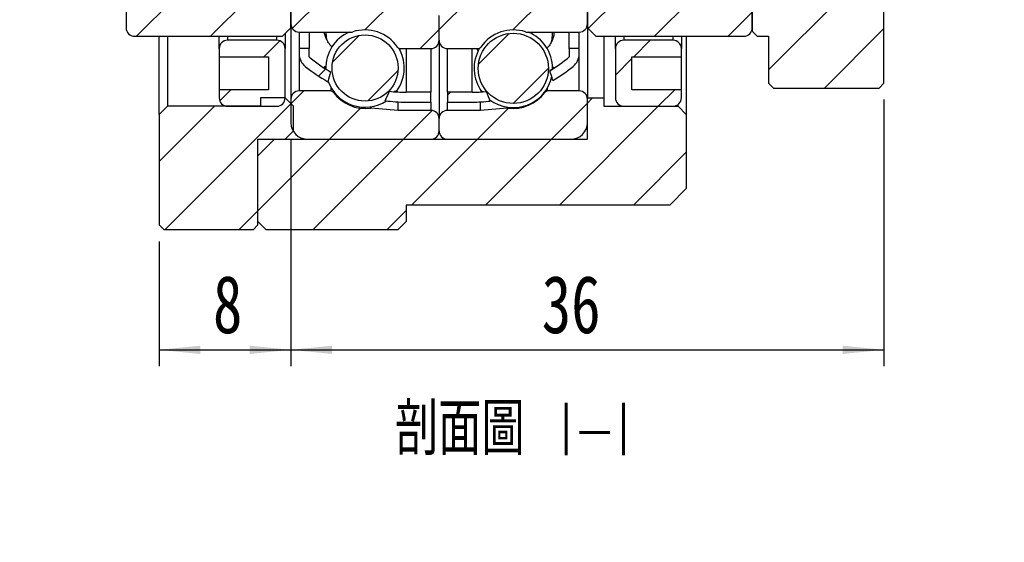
# Model space of a CAD drawing. Header units: millimetres. Extents: x 3 to 296, y 67 to 187.
# Tile 9 of 10: x 226 to 286, y 68 to 99. Entities that reach past the tile are written whole.
import ezdxf

# ---------------------------------------------------------------- set-up
doc = ezdxf.new("R2010")
doc.units = ezdxf.units.MM
doc.layers.add('FORMAT', color=7, linetype='Continuous')
doc.styles.add('SLDTEXTSTYLE0', font='TXT', dxfattribs={"width": 0.75})
doc.styles.add('SLDTEXTSTYLE2', font='TXT', dxfattribs={"width": 0.75, "bigfont": 'bigfont'})
doc.dimstyles.new('SLDDIMSTYLE1', dxfattribs={"dimtxt": 3.5, "dimasz": 2.5, "dimexe": 0, "dimexo": 0.0625, "dimgap": 0.875, "dimtad": 1, "dimrnd": 1e-09, "dimzin": 12, "dimdsep": 46, "dimtxsty": 'SLDTEXTSTYLE0', "dimsah": 1, "dimcen": 0.09, "dimadec": 0, "dimazin": 3, "dimtfac": 1, "dimtofl": 0, "dimtmove": 0, "dimatfit": 3, "dimfxl": 1, "dimfrac": 2, "dimtolj": 1, "dimtzin": 12, "dimarcsym": 0})
pattern_1 = [(45, (0, 0), (-2.245064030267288, 2.245064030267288), [])]

# ---------------------------------------------------------------- blocks, each defined once
blk = doc.blocks.new('_D_18')
at = {"layer": 'FORMAT', "color": 7}
for p, q in [((278.4860174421, 94.5632442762), (278.4860174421, 78.3836828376)), ((242.4860174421, 92.1632442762), (242.4860174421, 78.3836828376)), ((242.4860174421, 79.3836828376), (278.4860174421, 79.3836828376))]:
    blk.add_line(p, q, dxfattribs=at)
for points in [[(242.4860174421, 79.3836828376), (244.9860174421, 79.1336828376), (244.9860174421, 79.6336828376)], [(278.4860174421, 79.3836828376), (275.9860174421, 79.6336828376), (275.9860174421, 79.1336828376)]]:
    blk.add_solid(points, dxfattribs=at)
at = {"layer": 'FORMAT', "color": 7, "insert": (257.7136557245, 83.8954197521), "char_height": 3.5, "attachment_point": 1, "style": 'SLDTEXTSTYLE0'}
blk.add_mtext('36', dxfattribs=at)
blk = doc.blocks.new('_D_19')
at = {"layer": 'FORMAT', "color": 7}
for p, q in [((242.4860174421, 92.1632442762), (242.4860174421, 78.3836828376)), ((234.4860174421, 85.9632442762), (234.4860174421, 78.3836828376)), ((234.4860174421, 79.3836828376), (242.4860174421, 79.3836828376))]:
    blk.add_line(p, q, dxfattribs=at)
for points in [[(234.4860174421, 79.3836828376), (236.9860174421, 79.1336828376), (236.9860174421, 79.6336828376)], [(242.4860174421, 79.3836828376), (239.9860174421, 79.6336828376), (239.9860174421, 79.1336828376)]]:
    blk.add_solid(points, dxfattribs=at)
at = {"layer": 'FORMAT', "color": 7, "insert": (237.7557837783, 83.8954197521), "char_height": 3.5, "attachment_point": 1, "style": 'SLDTEXTSTYLE0'}
blk.add_mtext('8', dxfattribs=at)

msp = doc.modelspace()

# ---------------------------------------------------------------- hatches: boundary and pattern name
at = {"layer": 'FORMAT', "linetype": 'Continuous', "lineweight": 18}
h = msp.add_hatch(dxfattribs=at)
h.set_pattern_fill('ANSI31', color=256, style=0)
h.set_pattern_definition(pattern_1)
h.paths.add_polyline_path([(271.4860174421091, 95.56324427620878), (271.7860174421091, 95.26324427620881), (278.1860174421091, 95.26324427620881), (278.4860174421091, 95.5632442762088), (278.4860174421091, 99.96324427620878), (277.2860174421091, 101.1632442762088), (271.6860174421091, 101.1632442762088), (270.4860174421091, 99.96324427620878), (270.4860174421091, 98.7132442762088), (270.7860174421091, 98.4132442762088), (271.4860174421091, 98.4132442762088)], flags=0)
h = msp.add_hatch(dxfattribs=at)
h.set_pattern_fill('ANSI31', color=256, style=0)
h.set_pattern_definition(pattern_1)
edge = h.paths.add_edge_path(flags=0)
edge.add_line((242.4860174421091, 100.1632442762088), (241.9860174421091, 100.6632442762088))
edge.add_line((241.9860174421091, 100.6632442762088), (232.9860174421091, 100.6632442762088))
edge.add_arc((232.9860174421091, 100.1632442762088), 0.5, 90, 180)
edge.add_line((232.4860174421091, 100.1632442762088), (232.4860174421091, 98.91324427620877))
edge.add_arc((232.9860174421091, 98.91324427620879), 0.5, 180.0000000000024, 270.0000000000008)
edge.add_line((232.9860174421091, 98.41324427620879), (241.9860174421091, 98.41324427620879))
edge.add_line((241.9860174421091, 98.41324427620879), (242.4860174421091, 98.91324427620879))
edge.add_line((242.4860174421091, 98.91324427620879), (242.4860174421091, 100.1632442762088))
h = msp.add_hatch(dxfattribs=at)
h.set_pattern_fill('ANSI31', color=256, style=0)
h.set_pattern_definition(pattern_1)
edge = h.paths.add_edge_path(flags=0)
edge.add_line((250.4860174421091, 100.6632442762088), (242.9860174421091, 100.6632442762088))
edge.add_arc((242.9860174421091, 100.1632442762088), 0.4999999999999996, 90, 180)
edge.add_line((242.4860174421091, 100.1632442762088), (242.4860174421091, 99.16324427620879))
edge.add_arc((242.9860174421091, 99.16324427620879), 0.5, 180, 270.0000000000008)
edge.add_line((242.9860174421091, 98.66324427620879), (246.1733972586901, 98.66324427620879))
edge.add_arc((246.1733972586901, 98.86324427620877), 0.2000000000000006, 270.0000000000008, 288.3497385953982)
edge.add_arc((246.9860174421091, 96.41324427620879), 2.381250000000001, 34.17644735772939, 108.3497385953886, ccw=False)
edge.add_arc((249.1215154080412, 97.86324427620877), 0.2000000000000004, 214.1764473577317, 270.0000000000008)
edge.add_line((249.1215154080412, 97.66324427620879), (250.9860174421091, 97.66324427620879))
edge.add_arc((250.9860174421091, 98.16324427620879), 0.5000000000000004, 270.0000000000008, 360.0000000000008)
edge.add_line((251.4860174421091, 98.16324427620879), (251.4860174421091, 99.66324427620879))
edge.add_arc((250.4860174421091, 99.66324427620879), 1, 0, 90)
h = msp.add_hatch(dxfattribs=at)
h.set_pattern_fill('ANSI31', color=256, style=0)
h.set_pattern_definition(pattern_1)
edge = h.paths.add_edge_path(flags=0)
edge.add_line((260.4860174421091, 99.16324427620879), (260.4860174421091, 100.1632442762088))
edge.add_arc((259.9860174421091, 100.1632442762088), 0.4999999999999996, 0, 90)
edge.add_line((259.9860174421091, 100.6632442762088), (252.4860174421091, 100.6632442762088))
edge.add_arc((252.4860174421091, 99.66324427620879), 1, 90, 180.0000000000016)
edge.add_line((251.4860174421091, 99.66324427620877), (251.4860174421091, 98.16324427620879))
edge.add_arc((251.9860174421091, 98.16324427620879), 0.5000000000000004, 180, 270.0000000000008)
edge.add_line((251.9860174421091, 97.66324427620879), (253.850519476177, 97.66324427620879))
edge.add_arc((253.850519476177, 97.86324427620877), 0.2000000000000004, 270.0000000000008, 325.8235526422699)
edge.add_arc((255.9860174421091, 96.41324427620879), 2.381250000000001, 71.65026140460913, 145.8235526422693, ccw=False)
edge.add_arc((256.7986376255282, 98.86324427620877), 0.2000000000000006, 251.6502614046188, 270.0000000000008)
edge.add_line((256.7986376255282, 98.66324427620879), (259.9860174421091, 98.66324427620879))
edge.add_arc((259.9860174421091, 99.16324427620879), 0.5, 270.0000000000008, 360.0000000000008)
h = msp.add_hatch(dxfattribs=at)
h.set_pattern_fill('ANSI31', color=256, style=0)
h.set_pattern_definition(pattern_1)
edge = h.paths.add_edge_path(flags=0)
edge.add_line((260.9860174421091, 100.6632442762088), (260.4860174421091, 100.1632442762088))
edge.add_line((260.4860174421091, 100.1632442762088), (260.4860174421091, 98.91324427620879))
edge.add_line((260.4860174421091, 98.91324427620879), (260.9860174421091, 98.41324427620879))
edge.add_line((260.9860174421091, 98.41324427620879), (269.9860174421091, 98.41324427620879))
edge.add_arc((269.9860174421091, 98.91324427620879), 0.5, 270.0000000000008, 360.0000000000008)
edge.add_line((270.4860174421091, 98.91324427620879), (270.4860174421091, 100.1632442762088))
edge.add_arc((269.9860174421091, 100.1632442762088), 0.5, 0, 90)
edge.add_line((269.9860174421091, 100.6632442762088), (260.9860174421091, 100.6632442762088))
h = msp.add_hatch(dxfattribs=at)
h.set_pattern_fill('ANSI31', color=256, style=0)
h.set_pattern_definition(pattern_1)
edge = h.paths.add_edge_path(flags=0)
edge.add_line((238.1360174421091, 97.6632442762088), (238.1360174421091, 97.1632442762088))
edge.add_line((238.1360174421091, 97.1632442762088), (241.1360174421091, 97.1632442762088))
edge.add_line((241.1360174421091, 97.1632442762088), (241.1360174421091, 95.1632442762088))
edge.add_line((241.1360174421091, 95.1632442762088), (238.1360174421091, 95.1632442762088))
edge.add_line((238.1360174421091, 95.1632442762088), (238.1360174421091, 94.6632442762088))
edge.add_arc((238.6360174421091, 94.6632442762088), 0.5, 180, 270.0000000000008)
edge.add_line((238.6360174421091, 94.1632442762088), (241.6360174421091, 94.1632442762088))
edge.add_arc((241.6360174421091, 94.6632442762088), 0.5, 269.9999999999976, 360.0000000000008)
edge.add_line((242.1360174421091, 94.6632442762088), (242.1360174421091, 97.6632442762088))
edge.add_arc((241.6360174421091, 97.6632442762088), 0.5, 0, 90)
edge.add_line((241.6360174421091, 98.1632442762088), (238.6360174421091, 98.1632442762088))
edge.add_arc((238.6360174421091, 97.6632442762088), 0.5, 90, 180)
h = msp.add_hatch(dxfattribs=at)
h.set_pattern_fill('ANSI31', color=256, style=0)
h.set_pattern_definition(pattern_1)
edge = h.paths.add_edge_path(flags=0)
edge.add_arc((246.9860174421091, 96.48374134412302), 2.004654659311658, 0, 360)
h = msp.add_hatch(dxfattribs=at)
h.set_pattern_fill('ANSI31', color=256, style=0)
h.set_pattern_definition(pattern_1)
edge = h.paths.add_edge_path(flags=0)
edge.add_arc((255.9860174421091, 96.46153562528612), 2.130219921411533, 0, 360)
h = msp.add_hatch(dxfattribs=at)
h.set_pattern_fill('ANSI31', color=256, style=0)
h.set_pattern_definition(pattern_1)
edge = h.paths.add_edge_path(flags=0)
edge.add_line((263.1860174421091, 95.16324427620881), (263.1860174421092, 97.16324427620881))
edge.add_line((263.1860174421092, 97.16324427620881), (266.1860174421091, 97.16324427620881))
edge.add_line((266.1860174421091, 97.16324427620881), (266.1860174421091, 97.66324427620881))
edge.add_arc((265.6860174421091, 97.66324427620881), 0.5, 0, 90)
edge.add_line((265.6860174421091, 98.1632442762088), (262.6860174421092, 98.1632442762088))
edge.add_arc((262.6860174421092, 97.6632442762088), 0.5, 90, 180)
edge.add_line((262.1860174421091, 97.6632442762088), (262.1860174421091, 94.66324427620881))
edge.add_arc((262.6860174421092, 94.66324427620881), 0.5, 180, 270.0000000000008)
edge.add_line((262.6860174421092, 94.16324427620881), (265.6860174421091, 94.16324427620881))
edge.add_arc((265.6860174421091, 94.66324427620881), 0.5, 270.0000000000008, 360.0000000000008)
edge.add_line((266.1860174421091, 94.66324427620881), (266.1860174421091, 95.16324427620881))
edge.add_line((266.1860174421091, 95.16324427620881), (263.1860174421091, 95.16324427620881))
h = msp.add_hatch(dxfattribs=at)
h.set_pattern_fill('ANSI31', color=256, style=0)
h.set_pattern_definition(pattern_1)
edge = h.paths.add_edge_path(flags=0)
edge.add_arc((243.9860174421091, 97.35212045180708), 1.000000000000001, 180, 231.162553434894)
edge.add_arc((249.4860174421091, 104.1835931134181), 9.770348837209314, 231.162553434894, 240.8238746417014)
edge.add_ellipse((251.3791624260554, 108.1632442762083), major_axis=(-7.989557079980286, -21.24083217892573), ratio=0.1024511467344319, start_angle=352.06263356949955, end_angle=352.5981610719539, ccw=False)
edge.add_arc((249.4860174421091, 104.1835931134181), 9.170348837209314, 229.9558335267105, 239.9552640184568, ccw=False)
edge.add_line((243.5860174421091, 97.16324427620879), (243.5860174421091, 97.66324427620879))
edge.add_line((243.5860174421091, 97.66324427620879), (242.9860174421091, 97.66324427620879))
edge.add_line((242.9860174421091, 97.66324427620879), (242.9860174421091, 97.35212045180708))
h = msp.add_hatch(dxfattribs=at)
h.set_pattern_fill('ANSI31', color=256, style=0)
h.set_pattern_definition(pattern_1)
edge = h.paths.add_edge_path(flags=0)
edge.add_ellipse((251.5928724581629, 108.1632442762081), major_axis=(9.632632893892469, -25.65776091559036), ratio=0.0848343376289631, start_angle=8.105328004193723, end_angle=8.597400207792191, ccw=False)
edge.add_arc((253.4860174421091, 104.1835931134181), 9.770348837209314, 300.1446181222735, 308.8374465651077)
edge.add_arc((258.9860174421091, 97.35212045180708), 1.000000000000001, 308.8374465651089, 360.0000000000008)
edge.add_line((259.9860174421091, 97.35212045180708), (259.9860174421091, 97.66324427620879))
edge.add_line((259.9860174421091, 97.66324427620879), (259.3860174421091, 97.66324427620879))
edge.add_line((259.3860174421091, 97.66324427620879), (259.3860174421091, 97.16324427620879))
edge.add_arc((253.4860174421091, 104.1835931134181), 9.170348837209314, 300.9684915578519, 310.04416647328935, ccw=False)
h = msp.add_hatch(dxfattribs=at)
h.set_pattern_fill('ANSI31', color=256, style=0)
h.set_pattern_definition(pattern_1)
edge = h.paths.add_edge_path(flags=0)
edge.add_line((243.4860174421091, 92.16324427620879), (250.9860174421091, 92.16324427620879))
edge.add_arc((250.9860174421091, 92.66324427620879), 0.4999999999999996, 270.0000000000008, 360.0000000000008)
edge.add_line((251.4860174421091, 92.66324427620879), (251.4860174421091, 93.41324427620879))
edge.add_arc((250.9860174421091, 93.41324427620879), 0.5000000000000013, 0, 90)
edge.add_line((250.9860174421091, 93.91324427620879), (248.9860174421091, 93.91324427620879))
edge.add_line((248.9860174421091, 93.91324427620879), (247.3579036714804, 94.05568577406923))
edge.add_arc((247.3404725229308, 93.85644683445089), 0.2000000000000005, 85.00000000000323, 97.89274711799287)
edge.add_arc((246.9860174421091, 96.41324427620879), 2.38125, 216.2137304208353, 277.89274711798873, ccw=False)
edge.add_arc((244.903416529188, 94.8882442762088), 0.2000000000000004, 36.21373042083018, 90)
edge.add_line((244.903416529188, 95.08824427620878), (242.9860174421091, 95.08824427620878))
edge.add_arc((242.9860174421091, 94.58824427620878), 0.5000000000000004, 90, 180)
edge.add_line((242.4860174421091, 94.58824427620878), (242.4860174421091, 93.16324427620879))
edge.add_arc((243.4860174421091, 93.16324427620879), 1.000000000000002, 180, 270.0000000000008)
h = msp.add_hatch(dxfattribs=at)
h.set_pattern_fill('ANSI31', color=256, style=0)
h.set_pattern_definition(pattern_1)
edge = h.paths.add_edge_path(flags=0)
edge.add_line((250.9860174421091, 94.41324427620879), (250.9860174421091, 95.0132442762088))
edge.add_line((250.9860174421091, 95.0132442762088), (249.4860174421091, 95.0132442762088))
edge.add_arc((249.4860174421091, 104.1835931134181), 9.170348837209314, 263.62962390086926, 270, ccw=False)
edge.add_ellipse((251.3791624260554, 108.1632442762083), major_axis=(-7.989557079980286, -21.24083217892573), ratio=0.1024511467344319, start_angle=7.524205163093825, end_angle=8.080371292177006, ccw=False)
edge.add_arc((249.4860174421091, 104.1835931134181), 9.770348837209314, 262.4476850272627, 270.0000000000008)
edge.add_line((249.4860174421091, 94.41324427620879), (250.9860174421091, 94.41324427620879))
h = msp.add_hatch(dxfattribs=at)
h.set_pattern_fill('ANSI31', color=256, style=0)
h.set_pattern_definition(pattern_1)
edge = h.paths.add_edge_path(flags=0)
edge.add_line((251.4860174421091, 93.41324427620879), (251.4860174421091, 92.66324427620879))
edge.add_arc((251.9860174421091, 92.66324427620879), 0.4999999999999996, 180, 270.0000000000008)
edge.add_line((251.9860174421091, 92.16324427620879), (259.4860174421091, 92.16324427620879))
edge.add_arc((259.4860174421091, 93.16324427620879), 1.000000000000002, 270.0000000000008, 360.0000000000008)
edge.add_line((260.4860174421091, 93.16324427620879), (260.4860174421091, 94.58824427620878))
edge.add_arc((259.9860174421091, 94.58824427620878), 0.5000000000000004, 0, 90)
edge.add_line((259.9860174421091, 95.08824427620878), (258.0686183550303, 95.08824427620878))
edge.add_arc((258.0686183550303, 94.8882442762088), 0.2000000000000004, 90, 143.7862695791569)
edge.add_arc((255.9860174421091, 96.41324427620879), 2.38125, 262.10725288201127, 323.7862695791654, ccw=False)
edge.add_arc((255.6315623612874, 93.85644683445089), 0.2000000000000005, 82.10725288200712, 94.99999999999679)
edge.add_line((255.6141312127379, 94.05568577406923), (253.9860174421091, 93.91324427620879))
edge.add_line((253.9860174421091, 93.91324427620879), (251.9860174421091, 93.91324427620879))
edge.add_arc((251.9860174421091, 93.41324427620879), 0.5000000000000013, 90, 180)
h = msp.add_hatch(dxfattribs=at)
h.set_pattern_fill('ANSI31', color=256, style=0)
h.set_pattern_definition(pattern_1)
edge = h.paths.add_edge_path(flags=0)
edge.add_arc((253.4860174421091, 104.1835931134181), 9.170348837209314, 270, 275.34536167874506, ccw=False)
edge.add_line((253.4860174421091, 95.0132442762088), (251.9860174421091, 95.0132442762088))
edge.add_line((251.9860174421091, 95.0132442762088), (251.9860174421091, 94.41324427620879))
edge.add_line((251.9860174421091, 94.41324427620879), (253.4860174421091, 94.41324427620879))
edge.add_arc((253.4860174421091, 104.1835931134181), 9.770348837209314, 270.0000000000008, 276.4847281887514)
edge.add_ellipse((251.5928724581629, 108.1632442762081), major_axis=(9.632632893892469, -25.65776091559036), ratio=0.0848343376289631, start_angle=351.2584744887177, end_angle=351.7713666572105, ccw=False)
h = msp.add_hatch(dxfattribs=at)
h.set_pattern_fill('ANSI31', color=256, style=0)
h.set_pattern_definition(pattern_1)
h.paths.add_polyline_path([(240.1860174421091, 86.66324427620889), (240.4860174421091, 86.96324427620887), (240.4860174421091, 92.16324427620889), (242.1360174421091, 92.16324427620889), (242.6360174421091, 92.6632442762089), (242.6360174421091, 94.16324427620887), (242.1360174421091, 94.66324427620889), (240.6360174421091, 94.66324427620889), (240.6360174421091, 94.16324427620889), (234.9860174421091, 94.16324427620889), (234.4860174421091, 93.66324427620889), (234.4860174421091, 86.9632442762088), (234.7860174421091, 86.66324427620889)], flags=0)
h = msp.add_hatch(dxfattribs=at)
h.set_pattern_fill('ANSI31', color=256, style=0)
h.set_pattern_definition(pattern_1)
h.paths.add_polyline_path([(241.4860174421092, 92.16324427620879), (240.4860174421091, 91.16324427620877), (240.4860174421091, 87.16324427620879), (240.9860174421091, 86.66324427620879), (248.9860174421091, 86.66324427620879), (249.4860174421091, 87.16324427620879), (249.4860174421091, 88.16324427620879), (265.4860174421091, 88.16324427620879), (266.4860174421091, 89.1632442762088), (266.4860174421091, 93.66324427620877), (265.9860174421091, 94.16324427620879), (261.4860174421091, 94.16324427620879), (261.4860174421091, 94.66324427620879), (260.4860174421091, 94.66324427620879), (260.4860174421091, 92.16324427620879)], flags=0)

# ---------------------------------------------------------------- linework, layer by layer
at = {"color": 7, "linetype": 'Continuous', "lineweight": 25}
for p, q in [((232.4860174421, 100.1632442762), (232.4860174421, 98.9132442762)), ((242.4860174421, 100.1632442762), (242.4860174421, 99.1632442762)), ((242.4860174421, 98.9132442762), (242.4860174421, 100.1632442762)), ((260.4860174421, 100.1632442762), (260.4860174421, 98.9132442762)), ((260.4860174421, 99.1632442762), (260.4860174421, 100.1632442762)), ((270.4860174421, 98.9132442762), (270.4860174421, 100.1632442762)), ((270.4860174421, 99.9632442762), (270.4860174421, 98.7132442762)), ((278.4860174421, 95.5632442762), (278.4860174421, 99.9632442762)), ((251.4860174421, 98.1632442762), (251.4860174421, 99.6632442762)), ((242.4860174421, 98.9132442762), (241.9860174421, 98.4132442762)), ((242.4860174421, 98.9132442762), (242.4860174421, 94.5882442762)), ((242.9860174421, 98.6632442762), (246.1733972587, 98.6632442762)), ((242.9860174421, 98.6632442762), (242.9860174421, 97.6632442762)), ((243.5860174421, 98.6632442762), (243.5860174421, 97.6632442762)), ((256.7986376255, 98.6632442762), (259.9860174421, 98.6632442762)), ((258.3672674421, 98.5613656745), (258.3650870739, 98.6632442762)), ((259.3860174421, 97.6632442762), (259.3860174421, 98.6632442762)), ((259.9860174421, 97.6632442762), (259.9860174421, 98.6632442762)), ((260.9860174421, 98.4132442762), (260.4860174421, 98.9132442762)), ((260.4860174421, 98.9132442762), (260.4860174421, 94.6632442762)), ((270.7860174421, 98.4132442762), (270.4860174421, 98.7132442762)), ((232.9860174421, 98.4132442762), (241.9860174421, 98.4132442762)), ((234.4860174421, 93.6632442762), (234.4860174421, 98.4132442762)), ((234.9860174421, 98.4132442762), (234.9860174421, 94.1632442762)), ((238.1360174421, 97.6632442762), (238.1360174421, 98.4132442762)), ((241.6360174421, 98.1632442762), (238.6360174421, 98.1632442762)), ((242.1360174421, 98.5632442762), (242.1360174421, 97.6632442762)), ((251.4860174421, 98.1632442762), (251.4860174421, 93.4132442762)), ((260.9860174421, 98.4132442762), (269.9860174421, 98.4132442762)), ((261.4860174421, 98.4132442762), (261.4860174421, 94.6632442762)), ((262.1860174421, 97.6632442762), (262.1860174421, 98.4132442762)), ((265.6860174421, 98.1632442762), (262.6860174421, 98.1632442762)), ((266.1860174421, 98.4132442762), (266.1860174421, 97.6632442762)), ((266.4860174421, 98.4132442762), (266.4860174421, 93.6632442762)), ((270.7860174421, 98.4132442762), (271.4860174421, 98.4132442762)), ((271.4860174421, 98.4132442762), (271.4860174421, 95.5632442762)), ((238.1360174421, 97.6632442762), (238.1360174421, 97.1632442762)), ((242.1360174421, 94.6632442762), (242.1360174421, 97.6632442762)), ((242.9860174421, 97.6632442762), (242.9860174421, 97.3521204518)), ((243.5860174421, 97.6632442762), (242.9860174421, 97.6632442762)), ((243.5860174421, 97.1632442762), (243.5860174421, 97.6632442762)), ((249.096053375, 97.5874169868), (249.1340116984, 97.6632442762)), ((249.121515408, 97.6632442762), (250.9860174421, 97.6632442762)), ((250.9860174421, 97.6632442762), (250.9860174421, 95.0132442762)), ((251.9860174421, 95.0132442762), (251.9860174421, 97.6632442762)), ((251.9860174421, 97.6632442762), (253.8505194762, 97.6632442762)), ((259.9860174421, 97.6632442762), (259.3860174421, 97.6632442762)), ((259.3860174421, 97.6632442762), (259.3860174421, 97.1632442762)), ((259.9860174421, 97.3521204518), (259.9860174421, 97.6632442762)), ((262.1860174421, 97.6632442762), (262.1860174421, 94.6632442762)), ((266.1860174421, 97.1632442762), (266.1860174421, 97.6632442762)), ((238.1360174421, 97.1632442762), (238.1360174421, 95.1632442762)), ((238.1360174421, 97.1632442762), (241.1360174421, 97.1632442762)), ((241.1360174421, 97.1632442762), (241.1360174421, 95.1632442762)), ((263.1860174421, 97.1632442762), (266.1860174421, 97.1632442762)), ((263.1860174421, 95.1632442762), (263.1860174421, 97.1632442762)), ((266.1860174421, 95.1632442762), (266.1860174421, 97.1632442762)), ((241.1360174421, 95.1632442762), (238.1360174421, 95.1632442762)), ((238.1360174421, 95.1632442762), (238.1360174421, 94.6632442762)), ((244.9034165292, 95.0882442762), (242.9860174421, 95.0882442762)), ((259.9860174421, 95.0882442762), (258.068618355, 95.0882442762)), ((266.1860174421, 95.1632442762), (263.1860174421, 95.1632442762)), ((266.1860174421, 94.6632442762), (266.1860174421, 95.1632442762)), ((271.7860174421, 95.2632442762), (271.4860174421, 95.5632442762)), ((271.7860174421, 95.2632442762), (278.1860174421, 95.2632442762)), ((278.4860174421, 95.5632442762), (278.1860174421, 95.2632442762)), ((240.6360174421, 94.6632442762), (240.6360174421, 94.1632442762)), ((242.1360174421, 94.6632442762), (240.6360174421, 94.6632442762)), ((242.1360174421, 94.6632442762), (242.6360174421, 94.1632442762)), ((242.4860174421, 94.5882442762), (242.4860174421, 93.1632442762)), ((250.9860174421, 95.0132442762), (249.4860174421, 95.0132442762)), ((250.9860174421, 94.4132442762), (250.9860174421, 95.0132442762)), ((253.4860174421, 95.0132442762), (251.9860174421, 95.0132442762)), ((251.9860174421, 95.0132442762), (251.9860174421, 94.4132442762)), ((260.4860174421, 92.1632442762), (260.4860174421, 94.6632442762)), ((260.4860174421, 94.6632442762), (261.4860174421, 94.6632442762)), ((260.4860174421, 93.1632442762), (260.4860174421, 94.5882442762)), ((261.4860174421, 94.6632442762), (261.4860174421, 94.1632442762)), ((234.4860174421, 93.6632442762), (234.9860174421, 94.1632442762)), ((240.6360174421, 94.1632442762), (234.9860174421, 94.1632442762)), ((238.6360174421, 94.1632442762), (241.6360174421, 94.1632442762)), ((242.6360174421, 92.6632442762), (242.6360174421, 94.1632442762)), ((248.9860174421, 93.9132442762), (247.3579036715, 94.0556857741)), ((248.9860174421, 94.426046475), (248.9860174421, 93.9132442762)), ((250.9860174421, 93.9132442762), (248.9860174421, 93.9132442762)), ((249.4860174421, 94.4132442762), (250.9860174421, 94.4132442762)), ((251.9860174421, 94.4132442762), (253.4860174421, 94.4132442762)), ((253.9860174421, 93.9132442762), (251.9860174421, 93.9132442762)), ((253.9860174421, 93.9132442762), (253.9860174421, 94.426046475)), ((255.6141312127, 94.0556857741), (253.9860174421, 93.9132442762)), ((261.4860174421, 94.1632442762), (265.9860174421, 94.1632442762)), ((262.6860174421, 94.1632442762), (265.6860174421, 94.1632442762)), ((265.9860174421, 94.1632442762), (265.9860174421, 94.2632442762)), ((265.9860174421, 94.1632442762), (266.4860174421, 93.6632442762)), ((234.4860174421, 93.6632442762), (234.4860174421, 86.9632442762)), ((251.4860174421, 92.6632442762), (251.4860174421, 93.4132442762)), ((266.4860174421, 93.6632442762), (266.4860174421, 89.1632442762)), ((242.6360174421, 92.6632442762), (242.1360174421, 92.1632442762)), ((240.4860174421, 91.1632442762), (241.4860174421, 92.1632442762)), ((240.4860174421, 92.1632442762), (242.1360174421, 92.1632442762)), ((240.4860174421, 86.9632442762), (240.4860174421, 92.1632442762)), ((241.4860174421, 92.1632442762), (260.4860174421, 92.1632442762)), ((243.4860174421, 92.1632442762), (250.9860174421, 92.1632442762)), ((251.9860174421, 92.1632442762), (259.4860174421, 92.1632442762)), ((240.4860174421, 87.1632442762), (240.4860174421, 91.1632442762)), ((266.4860174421, 89.1632442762), (265.4860174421, 88.1632442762)), ((265.4860174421, 88.1632442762), (249.4860174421, 88.1632442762)), ((249.4860174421, 88.1632442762), (249.4860174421, 87.1632442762)), ((234.7860174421, 86.6632442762), (234.4860174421, 86.9632442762)), ((240.1860174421, 86.6632442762), (234.7860174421, 86.6632442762)), ((240.4860174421, 86.9632442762), (240.1860174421, 86.6632442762)), ((240.9860174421, 86.6632442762), (240.4860174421, 87.1632442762)), ((248.9860174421, 86.6632442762), (240.9860174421, 86.6632442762)), ((249.4860174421, 87.1632442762), (248.9860174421, 86.6632442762))]:
    msp.add_line(p, q, dxfattribs=at)
at = {"color": 8, "linetype": 'Continuous', "lineweight": 25}
for p, q in [((238.6360174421, 98.4132442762), (238.6360174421, 98.1632442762)), ((241.6360174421, 98.1632442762), (241.6360174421, 98.4132442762)), ((262.6860174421, 98.4132442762), (262.6860174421, 98.1632442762)), ((265.6860174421, 98.1632442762), (265.6860174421, 98.4132442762)), ((249.4860174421, 97.6632442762), (249.4860174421, 95.0132442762)), ((253.4860174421, 95.0132442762), (253.4860174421, 97.6632442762)), ((242.9860174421, 97.3521204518), (242.9860174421, 95.0882442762)), ((259.9860174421, 95.0882442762), (259.9860174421, 97.3521204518)), ((244.9034165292, 95.3291310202), (244.9034165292, 95.0882442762)), ((245.0647802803, 95.0769011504), (245.0647802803, 95.0064040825)), ((257.9072546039, 95.0064040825), (257.9072546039, 95.0546954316)), ((258.068618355, 95.0882442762), (258.068618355, 95.3069253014)), ((247.313008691, 94.1250492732), (247.313008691, 94.0545522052)), ((247.3579036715, 94.1317098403), (247.3579036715, 94.0556857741)), ((250.9860174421, 94.4132442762), (250.9860174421, 93.9132442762)), ((251.9860174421, 93.9132442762), (251.9860174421, 94.4132442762)), ((255.6141312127, 94.0556857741), (255.6141312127, 94.1095041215)), ((255.6590261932, 94.0545522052), (255.6590261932, 94.1028435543))]:
    msp.add_line(p, q, dxfattribs=at)
at = {"color": 7, "linetype": 'Continuous', "lineweight": 25, "flags": 128}
for points in [[(244.6049302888, 98.6632442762), (244.6290051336, 98.3522054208), (244.6523359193, 98.2175083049)], [(258.3119116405, 98.0509073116), (258.3430297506, 98.2224784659), (258.3672674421, 98.5613656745)], [(253.7806309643, 97.6632442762), (253.8199562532, 97.5721586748), (253.8487224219, 97.5114506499)]]:
    msp.add_lwpolyline(points, dxfattribs=at)
at = {"color": 7, "linetype": 'Continuous', "lineweight": 25}
for centre, radius in [((246.9860174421, 96.4837413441), 2.004654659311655), ((255.9860174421, 96.4615356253), 2.130219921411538)]:
    msp.add_circle(centre, radius, dxfattribs=at)
for centre, radius, start, end in [((232.9860174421, 98.9132442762), 0.5000000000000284, 180, 270), ((242.9860174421, 99.1632442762), 0.5, 180, 270), ((246.9860174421, 96.4837413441), 2.381250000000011, 113.7549299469, 181.476032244), ((246.1733972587, 98.8632442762), 0.1999999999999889, 270, 288.3497385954), ((246.9860174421, 96.4132442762), 2.381250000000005, 34.1764473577, 108.3497385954), ((255.9860174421, 96.4132442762), 2.381250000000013, 71.6502614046, 145.8235526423), ((256.7986376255, 98.8632442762), 0.1999999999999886, 251.6502614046, 270), ((255.9860174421, 96.4615356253), 2.381250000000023, 0, 67.6084250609), ((259.9860174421, 99.1632442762), 0.5, 270, 0), ((269.9860174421, 98.9132442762), 0.5, 270, 0), ((238.6360174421, 97.6632442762), 0.5, 90, 180), ((241.6360174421, 97.6632442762), 0.5, 0, 90), ((250.9860174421, 98.1632442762), 0.5, 270, 0), ((251.9860174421, 98.1632442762), 0.5, 180, 270), ((262.6860174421, 97.6632442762), 0.5, 90, 180), ((265.6860174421, 97.6632442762), 0.5, 0, 90), ((249.121515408, 97.8632442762), 0.2000000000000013, 214.1764473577, 270), ((246.9860174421, 96.4837413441), 2.381250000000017, 0, 30.1007276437), ((255.9860174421, 96.4615356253), 2.381250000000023, 149.0437977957, 216.8247630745), ((253.8505194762, 97.8632442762), 0.2000000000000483, 270, 325.8235526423), ((243.9860174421, 97.3521204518), 1, 180, 231.1625534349), ((249.4860174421, 104.1835931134), 9.17034883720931, 229.9558335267, 239.9552640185), ((253.4860174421, 104.1835931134), 9.170348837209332, 300.9684915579, 310.0441664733), ((258.9860174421, 97.3521204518), 1.000000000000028, 308.8374465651, 0), ((249.4860174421, 104.1835931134), 9.77034883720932, 231.1625534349, 240.8238746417), ((246.9860174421, 96.4837413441), 2.381249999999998, 323.463738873, 0), ((253.4860174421, 104.1835931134), 9.770348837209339, 300.1446181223, 308.8374465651), ((246.9860174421, 96.4837413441), 2.381249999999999, 199.1798129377, 303.0348954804), ((255.9860174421, 96.4615356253), 2.381250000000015, 233.0059034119, 348.1491443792), ((242.9860174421, 94.5882442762), 0.5000000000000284, 90, 180), ((244.9034165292, 94.8882442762), 0.1999999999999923, 36.2137304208, 90), ((249.4860174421, 104.1835931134), 9.170348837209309, 263.6296239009, 270), ((253.4860174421, 104.1835931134), 9.170348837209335, 270, 275.3453616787), ((258.068618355, 94.8882442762), 0.1999999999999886, 90, 143.7862695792), ((259.9860174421, 94.5882442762), 0.5, 0, 90), ((238.6360174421, 94.6632442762), 0.5, 180, 270), ((241.6360174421, 94.6632442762), 0.5, 270, 0), ((246.9860174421, 96.4132442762), 2.381250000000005, 216.2137304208, 277.892747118), ((249.4860174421, 104.1835931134), 9.770348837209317, 262.4476850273, 270), ((253.4860174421, 104.1835931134), 9.770348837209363, 270, 276.4847281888), ((255.9860174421, 96.4132442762), 2.38125000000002, 262.107252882, 323.7862695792), ((262.6860174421, 94.6632442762), 0.5, 180, 270), ((265.6860174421, 94.6632442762), 0.5, 270, 0), ((247.3404725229, 93.8564468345), 0.200000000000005, 85, 97.892747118), ((250.9860174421, 93.4132442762), 0.5, 0, 90), ((251.9860174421, 93.4132442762), 0.5, 90, 180), ((255.6315623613, 93.8564468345), 0.200000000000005, 82.107252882, 95), ((243.4860174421, 93.1632442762), 1.000000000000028, 180, 270), ((250.9860174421, 92.6632442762), 0.5, 270, 0), ((251.9860174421, 92.6632442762), 0.5, 180, 270), ((259.4860174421, 93.1632442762), 1, 270, 0)]:
    msp.add_arc(centre, radius, start, end, dxfattribs=at)
for centre, major_axis, ratio, start_param, end_param in [((251.3791624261, 108.1632442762), (-7.9895570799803, -21.24083217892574), 0.1024511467, 5.346094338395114, 5.3801596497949), ((251.5928724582, 108.1632442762), (9.632632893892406, -25.65776091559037), 0.0848343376, 1.033559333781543, 1.059461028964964), ((251.3791624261, 108.1632442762), (-7.9895570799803, -21.24083217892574), 0.1024511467, 0.911073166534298, 0.9456996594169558), ((251.5928724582, 108.1632442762), (9.632632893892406, -25.65776091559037), 0.0848343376, 5.216551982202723, 5.242921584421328)]:
    msp.add_ellipse(centre, major_axis=major_axis, ratio=ratio, start_param=start_param, end_param=end_param, dxfattribs=at)
for points, knots in [([(244.9820168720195, 97.74549739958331), (244.9429516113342, 97.7887460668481), (244.8273604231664, 97.91671564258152), (244.6899204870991, 98.13805482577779), (244.5781525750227, 98.39586411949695), (244.5277585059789, 98.57356037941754), (244.5306885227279, 98.6565754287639), (244.5309238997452, 98.66324427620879)], [0, 0, 0, 0, 0.141870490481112, 0.419784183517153, 0.6976967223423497, 0.9757150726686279, 1, 1, 1, 1]), ([(258.4383227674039, 98.65303384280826), (258.441633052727, 98.62825302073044), (258.4545243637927, 98.53174856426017), (258.4156685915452, 98.3414593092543), (258.3180745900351, 98.09059072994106), (258.1871492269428, 97.86458575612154), (258.0699030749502, 97.72823221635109), (258.0251015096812, 97.6761294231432)], [0, 0, 0, 0, 0.0871920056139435, 0.3395535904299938, 0.5917831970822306, 0.8440140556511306, 1, 1, 1, 1]), ([(244.6020461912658, 96.44390022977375), (244.5807388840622, 96.46266594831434), (244.5288468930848, 96.50836813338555), (244.5198338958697, 96.55118291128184), (244.5433773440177, 96.57565426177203), (244.5942039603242, 96.57342674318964), (244.6092163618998, 96.57276881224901)], [0, 0, 0, 0, 0.2265972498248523, 0.5518568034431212, 0.8676342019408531, 1, 1, 1, 1]), ([(258.3563092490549, 96.53889833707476), (258.3695028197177, 96.54057774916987), (258.4217196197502, 96.54722443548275), (258.4515580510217, 96.53220387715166), (258.4423805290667, 96.4926241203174), (258.369532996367, 96.42470361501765), (258.2619635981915, 96.3566535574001), (258.2047728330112, 96.32047379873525)], [0, 0, 0, 0, 0.0761004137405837, 0.3011860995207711, 0.5197575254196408, 0.7446724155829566, 1, 1, 1, 1]), ([(258.3322275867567, 95.92276005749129), (258.3185285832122, 95.92024159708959), (258.3037971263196, 95.91753332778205), (258.280118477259, 95.91100233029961), (258.2784589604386, 95.91054460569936)], [0, 0, 0, 0, 0.9299150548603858, 1, 1, 1, 1]), ([(248.9410721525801, 95.10022063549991), (248.938497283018, 95.09199799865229), (248.9318504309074, 95.07077181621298), (248.8679173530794, 95.05481518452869), (248.7856907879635, 95.0542087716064), (248.7540876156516, 95.05397570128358)], [0, 0, 0, 0, 0.2802149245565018, 0.7233559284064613, 1, 1, 1, 1]), ([(254.1681645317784, 95.04508754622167), (254.1474543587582, 95.04514434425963), (254.0825492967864, 95.04532234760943), (254.0319870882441, 95.05583389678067), (254.0311279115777, 95.0728869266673), (254.0308484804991, 95.0784331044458)], [0, 0, 0, 0, 0.2402390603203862, 0.7529020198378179, 1, 1, 1, 1])]:
    msp.add_open_spline(points, degree=3, knots=knots, dxfattribs=at)

# ---------------------------------------------------------------- texts
at = {"layer": 'FORMAT', "insert": (255.9417461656, 76.1743297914), "char_height": 3.175, "attachment_point": 2, "style": 'SLDTEXTSTYLE2'}
msp.add_mtext('\\M+19655\\M+196CA\\M+19AA4 I-I', dxfattribs=at)

# ---------------------------------------------------------------- dimensions: what is measured, and where the dimension line sits
at = {"layer": 'FORMAT', "color": 7}
for base, p1, p2, picture, middle in [((278.4860174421, 79.3836828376), (242.4860174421, 93.1632442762), (278.4860174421, 95.5632442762), '_D_18', (260.299766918, 79.3836828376)), ((242.4860174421, 79.3836828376), (234.4860174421, 86.9632442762), (242.4860174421, 93.1632442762), '_D_19', (239.048839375, 79.3836828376))]:
    dim = msp.add_linear_dim(base=base, p1=p1, p2=p2, dimstyle='SLDDIMSTYLE1', dxfattribs=at)
    dim.commit()
    dim.dimension.update_dxf_attribs({"geometry": picture, "text_midpoint": middle, "dimtype": 160})

doc.saveas('drawing.dxf')
